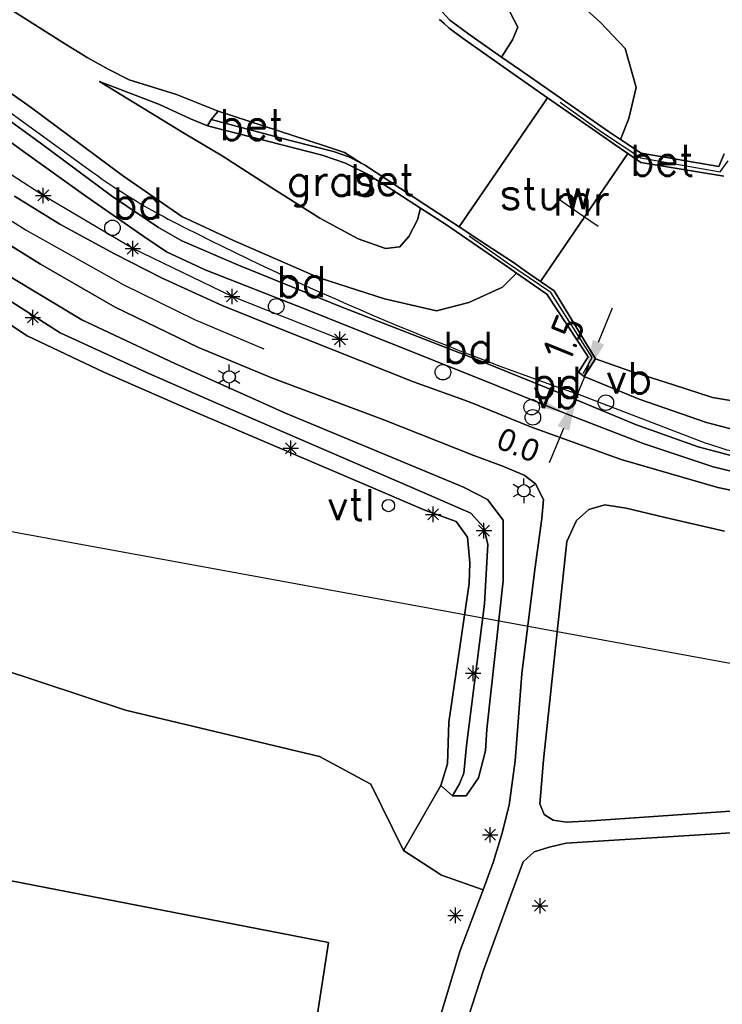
# Model space of a CAD drawing. Header units: millimetres. Extents: x 129727 to 131402, y 399018 to 399724.
# Tile 42 of 60: x 130380 to 130436, y 399204 to 399283. Entities that reach past the tile are written whole.
import ezdxf
from ezdxf.enums import TextEntityAlignment as Align

# ---------------------------------------------------------------- set-up
doc = ezdxf.new("R2010")
doc.units = ezdxf.units.MM
for name, color, linetype in [('EWD-EM-NW-KBLTRC', 3, 'Continuous'), ('HTI_grens RWS', 162, 'FENCELINE1'), ('MDI-VL-BEKLEDING', 7, 'Continuous'), ('MDI-VL-BEPLANTING', 7, 'Continuous'), ('MDI-VL-GRAS', 7, 'Continuous'), ('MDI-VL-GROND', 7, 'Continuous'), ('MDI-VL-TALUD', 7, 'Continuous'), ('MDI-VL-VERHARDING', 7, 'Continuous'), ('MDI-VL-WATER', 7, 'Continuous'), ('MDI-XX-BEKLEDING', 255, 'Continuous'), ('MDI-XX-BEPLANTING', 80, 'Continuous'), ('MDI-XX-BORD', 255, 'Continuous'), ('MDI-XX-DAMWAND', 252, 'Continuous'), ('MDI-XX-GRAS', 7, 'Continuous'), ('MDI-XX-GREPPEL', 160, 'Continuous'), ('MDI-XX-HAAG', 255, 'Continuous'), ('MDI-XX-KUNSTWERK', 130, 'Continuous'), ('MDI-XX-LEIDING', 255, 'Continuous'), ('MDI-XX-MARKERING', 251, 'Continuous'), ('MDI-XX-OVERIG', 30, 'Continuous'), ('MDI-XX-RASTER', 255, 'Continuous'), ('MDI-XX-TALUD', 84, 'Continuous'), ('MDI-XX-TERREINAFSCH', 253, 'Continuous')]:
    doc.layers.add(name, color=color, linetype=linetype)
doc.layers.add('EWD-EM-NW-MATEN', color=1, linetype='Continuous', lineweight=25)
doc.styles.add('ISO25', font='ISO', dxfattribs={"height": 2.5})
doc.styles.add('ROMANS25', font='ROMANS.shx', dxfattribs={"height": 2.5})
doc.styles.add('rtw_iso', font='iso-rtw.shx')
doc.linetypes.add('FENCELINE1', pattern='A,6.35,-2.54,[133,ltypeshp.shx,S=2.54,R=0,X=-2.54,Y=0],-2.54,25.4', length=36.83)

msp = doc.modelspace()

# ---------------------------------------------------------------- linework, layer by layer
for p, q in [((130380.988, 399268.42), (130381.872, 399269.304)), ((130381.872, 399268.42), (130380.988, 399269.304)), ((130381.43, 399268.237), (130381.43, 399269.487)), ((130380.805, 399268.862), (130382.055, 399268.862)), ((130388.018, 399264.571), (130389.268, 399264.571)), ((130388.201, 399264.129), (130389.085, 399265.013)), ((130389.085, 399264.129), (130388.201, 399265.013)), ((130388.643, 399263.946), (130388.643, 399265.196)), ((130396.651, 399260.091), (130396.651, 399261.341)), ((130396.026, 399260.716), (130397.276, 399260.716)), ((130396.209, 399260.274), (130397.093, 399261.158)), ((130397.093, 399260.274), (130396.209, 399261.158)), ((130379.961, 399259.026), (130381.211, 399259.026)), ((130380.144, 399258.584), (130381.028, 399259.468)), ((130381.028, 399258.584), (130380.144, 399259.468)), ((130380.586, 399258.401), (130380.586, 399259.651)), ((130404.903, 399256.825), (130405.787, 399257.709)), ((130405.787, 399256.825), (130404.903, 399257.709)), ((130405.345, 399256.642), (130405.345, 399257.892)), ((130404.72, 399257.267), (130405.97, 399257.267)), ((130396.414, 399254.734), (130396.414, 399255.234)), ((130395.981, 399254.484), (130395.548, 399254.734)), ((130396.847, 399254.484), (130397.28, 399254.734)), ((130395.981, 399253.984), (130395.548, 399253.734)), ((130396.414, 399253.734), (130396.414, 399253.234)), ((130396.847, 399253.984), (130397.28, 399253.734)), ((130400.942, 399248.036), (130401.826, 399248.92)), ((130401.826, 399248.036), (130400.942, 399248.92)), ((130401.384, 399247.853), (130401.384, 399249.103)), ((130400.759, 399248.478), (130402.009, 399248.478)), ((130419.732, 399245.302), (130419.299, 399245.552)), ((130420.165, 399245.552), (130420.165, 399246.052)), ((130420.598, 399245.302), (130421.031, 399245.552)), ((130419.732, 399244.802), (130419.299, 399244.552)), ((130420.598, 399244.802), (130421.031, 399244.552)), ((130420.165, 399244.552), (130420.165, 399244.052)), ((130412.23, 399243.152), (130413.48, 399243.152)), ((130412.413, 399242.71), (130413.297, 399243.594)), ((130413.297, 399242.71), (130412.413, 399243.594)), ((130412.855, 399242.527), (130412.855, 399243.777)), ((130416.507, 399241.397), (130417.391, 399242.281)), ((130417.391, 399241.397), (130416.507, 399242.281)), ((130416.949, 399241.214), (130416.949, 399242.464)), ((130416.324, 399241.839), (130417.574, 399241.839)), ((130415.643, 399229.897), (130416.527, 399230.781)), ((130416.527, 399229.897), (130415.643, 399230.781)), ((130416.085, 399229.714), (130416.085, 399230.964)), ((130415.46, 399230.339), (130416.71, 399230.339)), ((130417.008, 399216.881), (130417.892, 399217.765)), ((130417.892, 399216.881), (130417.008, 399217.765)), ((130417.45, 399216.698), (130417.45, 399217.948)), ((130416.825, 399217.323), (130418.075, 399217.323)), ((130421.469, 399210.97), (130421.469, 399212.22)), ((130414.651, 399210.2), (130414.651, 399211.45)), ((130420.844, 399211.595), (130422.094, 399211.595)), ((130421.027, 399211.153), (130421.911, 399212.037)), ((130421.911, 399211.153), (130421.027, 399212.037)), ((130414.026, 399210.825), (130415.276, 399210.825)), ((130414.209, 399210.383), (130415.093, 399211.267)), ((130415.093, 399210.383), (130414.209, 399211.267))]:
    msp.add_line(p, q)
for centre, radius in [((130387.006, 399266.245), 0.625), ((130400.208, 399259.918), 0.625), ((130413.642, 399254.611), 0.625), ((130396.414, 399254.234), 0.5), ((130426.776, 399252.157), 0.625), ((130420.794, 399251.793), 0.625), ((130420.893, 399250.969), 0.625), ((130420.165, 399245.052), 0.5), ((130409.25, 399243.857), 0.5)]:
    msp.add_circle(centre, radius)
at = {"layer": 'EWD-EM-NW-KBLTRC'}
for p, q in [((130376.491, 399277.189), (130385.402, 399270.736)), ((130424.485, 399252.858), (130434.924, 399248.871))]:
    msp.add_line(p, q, dxfattribs=at)
msp.add_lwpolyline([(130592.959, 399219.127), (130588.374, 399219.265), (130582.158, 399219.739), (130572.363, 399221.207), (130558.361, 399223.927), (130542.807, 399226.912), (130494.477, 399236.445), (130464.371, 399242.469), (130443.756, 399246.8), (130436.567, 399248.326), (130434.924, 399248.871)], dxfattribs=at)
for centre, radius, start, end in [((130414.727, 399311.234), 50, 234.0914, 242.87902), ((130506.498, 399490.409), 251.311, 242.87902, 250.95307)]:
    msp.add_arc(centre, radius, start, end, dxfattribs=at)
at = {"layer": 'EWD-EM-NW-MATEN'}
for p, q in [((130426.184, 399257.024), (130427.318, 399259.802)), ((130425.051, 399254.246), (130424.484, 399252.856)), ((130426.768, 399251.924), (130426.799, 399251.912)), ((130423.351, 399250.078), (130422.218, 399247.3))]:
    msp.add_line(p, q, dxfattribs=at)
at = {"layer": 'EWD-EM-NW-MATEN', "linetype": 'Continuous'}
msp.add_line((130425.02, 399254.259), (130425.398, 399255.185), dxfattribs=at)
at = {"layer": 'EWD-EM-NW-MATEN'}
for points in [[(130425.722, 399257.213), (130426.647, 399256.835), (130425.051, 399254.246)], [(130422.888, 399250.267), (130423.814, 399249.889), (130424.484, 399252.856)], [(130421.782, 399252.363), (130421.533, 399251.752), (130423.491, 399251.31)]]:
    msp.add_solid(points, dxfattribs=at)
at = {"layer": 'HTI_grens RWS', "linetype": 'FENCELINE1', "ltscale": 0.2}
msp.add_lwpolyline([(130000, 399394.103), (130023.492, 399382.014), (130051.869, 399367.611), (130074.726, 399356.089), (130099.987, 399343.266), (130254.29, 399264.59), (130319.155, 399252.697), (130442.229, 399230.165), (130761.979, 399171.579), (130855.528, 399169.639)], dxfattribs=at)
at = {"layer": 'MDI-VL-BEKLEDING'}
for p, q in [((130413.574, 399283.664), (130414.204, 399283.002)), ((130413.747, 399282.709), (130413.374, 399283.055)), ((130414.204, 399283.002), (130415.733, 399281.851)), ((130414.146, 399282.339), (130413.747, 399282.709)), ((130415.194, 399281.572), (130414.146, 399282.339)), ((130419.453, 399278.569), (130415.194, 399281.572)), ((130415.733, 399281.851), (130418.354, 399280.02)), ((130418.354, 399280.02), (130419.808, 399279.004)), ((130419.808, 399279.004), (130426.99, 399274.011)), ((130422.082, 399276.736), (130419.453, 399278.569)), ((130424.089, 399275.337), (130422.082, 399276.736)), ((130422.082, 399276.736), (130422.082, 399276.736)), ((130394.95, 399274.983), (130395.516, 399275.652)), ((130395.516, 399275.652), (130404.017, 399272.881)), ((130394.674, 399274.484), (130394.95, 399274.983)), ((130394.95, 399274.983), (130401.339, 399273.285)), ((130401.339, 399273.285), (130394.95, 399274.983)), ((130394.95, 399274.983), (130394.95, 399274.983)), ((130426.009, 399273.999), (130424.089, 399275.337)), ((130400.662, 399272.943), (130394.674, 399274.484)), ((130394.674, 399274.484), (130394.674, 399274.484)), ((130427.453, 399272.997), (130426.009, 399273.999)), ((130426.99, 399274.011), (130427.943, 399273.378)), ((130401.339, 399273.285), (130404.821, 399272.407)), ((130404.821, 399272.407), (130401.339, 399273.285)), ((130427.943, 399273.378), (130429.611, 399272.271)), ((130403.909, 399272.108), (130400.662, 399272.943)), ((130404.017, 399272.881), (130405.708, 399272.326)), ((130428.54, 399272.242), (130427.453, 399272.997)), ((130405.778, 399271.462), (130403.909, 399272.108)), ((130404.821, 399272.407), (130406.045, 399271.965)), ((130406.045, 399271.965), (130404.821, 399272.407)), ((130405.708, 399272.326), (130407.065, 399271.451)), ((130406.045, 399271.965), (130407.065, 399271.451)), ((130407.065, 399271.451), (130406.045, 399271.965)), ((130429.591, 399271.513), (130428.54, 399272.242)), ((130429.611, 399272.271), (130435.87, 399271.207)), ((130435.87, 399271.207), (130436.321, 399272.216)), ((130407.503, 399270.606), (130405.778, 399271.462)), ((130407.065, 399271.451), (130407.32, 399271.323)), ((130407.32, 399271.323), (130412.191, 399268.123)), ((130436.298, 399270.42), (130429.591, 399271.513)), ((130409.477, 399269.369), (130407.503, 399270.606)), ((130411.825, 399267.831), (130409.477, 399269.369)), ((130413.863, 399266.539), (130411.825, 399267.831)), ((130412.191, 399268.123), (130414.938, 399266.323)), ((130419.004, 399263.004), (130413.863, 399266.539)), ((130414.938, 399266.323), (130417.016, 399264.961)), ((130417.016, 399264.961), (130419.331, 399263.443)), ((130419.573, 399262.607), (130419.004, 399263.004)), ((130419.331, 399263.443), (130420.382, 399262.712)), ((130422.03, 399260.895), (130419.573, 399262.607)), ((130420.382, 399262.712), (130421.52, 399261.921)), ((130421.52, 399261.921), (130422.614, 399261.16)), ((130425.337, 399255.854), (130422.03, 399260.895)), ((130422.614, 399261.16), (130425.942, 399255.686)), ((130424.58, 399254.612), (130425.337, 399255.854)), ((130425.942, 399255.686), (130425.02, 399254.259)), ((130425.02, 399254.259), (130424.58, 399254.612))]:
    msp.add_line(p, q, dxfattribs=at)
at = {"layer": 'MDI-VL-BEPLANTING'}
for p, q in [((130426.344, 399282.811), (130420.576, 399288.009)), ((130428.34, 399280.706), (130426.344, 399282.811)), ((130429.214, 399277.575), (130428.34, 399280.706)), ((130428.631, 399275.063), (130429.214, 399277.575)), ((130427.943, 399273.378), (130428.631, 399275.063)), ((130429.611, 399272.271), (130427.943, 399273.378)), ((130435.87, 399271.207), (130429.611, 399272.271)), ((130436.321, 399272.216), (130435.87, 399271.207)), ((130370.416, 399263.898), (130380.14, 399257.556)), ((130380.14, 399257.556), (130386.315, 399254.618)), ((130386.315, 399254.618), (130392.953, 399251.707)), ((130392.953, 399251.707), (130397.028, 399249.965)), ((130397.028, 399249.965), (130407.871, 399245.339)), ((130407.871, 399245.339), (130412.174, 399243.499)), ((130425.392, 399243.547), (130426.706, 399243.92)), ((130426.706, 399243.92), (130428.418, 399243.646)), ((130412.174, 399243.499), (130414.712, 399242.566)), ((130424.406, 399242.651), (130425.392, 399243.547)), ((130428.418, 399243.646), (130431.567, 399242.911)), ((130414.712, 399242.566), (130415.617, 399241.324)), ((130423.628, 399240.962), (130424.406, 399242.651)), ((130431.567, 399242.911), (130436.35, 399241.798)), ((130415.617, 399241.324), (130415.817, 399239.241)), ((130421.764, 399223.604), (130423.628, 399240.962)), ((130415.817, 399239.241), (130415.746, 399237.58)), ((130415.746, 399237.58), (130414.107, 399226.389)), ((130388.057, 399227.358), (130364.078, 399235.271)), ((130364.078, 399235.271), (130388.057, 399227.358)), ((130403.702, 399223.635), (130388.057, 399227.358)), ((130388.057, 399227.358), (130403.702, 399223.635)), ((130414.107, 399226.389), (130414.005, 399223.03)), ((130407.823, 399221.409), (130403.702, 399223.635)), ((130403.702, 399223.635), (130407.823, 399221.409)), ((130421.451, 399219.82), (130421.737, 399223.349)), ((130421.737, 399223.349), (130421.764, 399223.604)), ((130414.005, 399223.03), (130413.486, 399221.307)), ((130410.476, 399216.047), (130407.823, 399221.409)), ((130407.823, 399221.409), (130410.476, 399216.047)), ((130413.486, 399221.307), (130410.476, 399216.047)), ((130421.801, 399218.944), (130421.451, 399219.82)), ((130440, 399219.438), (130434.891, 399219.085)), ((130422.539, 399218.503), (130421.801, 399218.944)), ((130423.568, 399218.327), (130422.539, 399218.503)), ((130425.585, 399218.442), (130423.568, 399218.327)), ((130434.891, 399219.085), (130425.585, 399218.442)), ((130410.476, 399216.047), (130413.525, 399214.055)), ((130404.41, 399208.641), (130374.764, 399214.408)), ((130413.525, 399214.055), (130416.874, 399212.892)), ((130416.874, 399212.892), (130415.045, 399208.001)), ((130400.485, 399183.126), (130404.41, 399208.641)), ((130415.045, 399208.001), (130412.594, 399199.941))]:
    msp.add_line(p, q, dxfattribs=at)
at = {"layer": 'MDI-VL-GRAS'}
for p, q in [((130420.576, 399288.009), (130426.344, 399282.811)), ((130378.972, 399283.753), (130383.221, 399281.054)), ((130414.204, 399283.002), (130413.574, 399283.664)), ((130419.678, 399282.432), (130418.777, 399284.172)), ((130418.777, 399284.172), (130419.678, 399282.432)), ((130381.296, 399273.019), (130367.545, 399283.002)), ((130415.733, 399281.851), (130414.204, 399283.002)), ((130426.344, 399282.811), (130428.34, 399280.706)), ((130380.373, 399275.994), (130371.174, 399282.462)), ((130371.174, 399282.462), (130380.373, 399275.994)), ((130419.238, 399281.403), (130419.678, 399282.432)), ((130419.678, 399282.432), (130419.238, 399281.403)), ((130418.354, 399280.02), (130415.733, 399281.851)), ((130418.354, 399280.02), (130419.238, 399281.403)), ((130419.238, 399281.403), (130418.354, 399280.02)), ((130368.136, 399280.894), (130379.846, 399272.403)), ((130383.221, 399281.054), (130384.966, 399279.988)), ((130428.34, 399280.706), (130429.214, 399277.575)), ((130384.966, 399279.988), (130386.711, 399279.017)), ((130419.808, 399279.004), (130418.354, 399280.02)), ((130386.711, 399279.017), (130388.344, 399278.189)), ((130426.99, 399274.011), (130419.808, 399279.004)), ((130390.793, 399276.19), (130385.967, 399278.059)), ((130385.967, 399278.059), (130392.8, 399273.853)), ((130392.8, 399273.853), (130385.967, 399278.059)), ((130385.967, 399278.059), (130390.793, 399276.19)), ((130388.344, 399278.189), (130392.156, 399276.985)), ((130429.214, 399277.575), (130428.631, 399275.063)), ((130392.156, 399276.985), (130395.516, 399275.652)), ((130387.813, 399270.466), (130380.373, 399275.994)), ((130380.373, 399275.994), (130387.813, 399270.466)), ((130393.295, 399275.043), (130390.793, 399276.19)), ((130390.793, 399276.19), (130393.295, 399275.043)), ((130395.516, 399275.652), (130394.95, 399274.983)), ((130394.674, 399274.484), (130393.295, 399275.043)), ((130393.295, 399275.043), (130394.674, 399274.484)), ((130394.95, 399274.983), (130394.674, 399274.484)), ((130428.631, 399275.063), (130427.943, 399273.378)), ((130394.674, 399274.484), (130400.662, 399272.943)), ((130427.943, 399273.378), (130426.99, 399274.011)), ((130392.8, 399273.853), (130395.84, 399272.05)), ((130395.84, 399272.05), (130392.8, 399273.853)), ((130386.929, 399268.841), (130381.296, 399273.019)), ((130400.662, 399272.943), (130403.909, 399272.108)), ((130379.846, 399272.403), (130384.862, 399268.815)), ((130395.84, 399272.05), (130399.861, 399269.475)), ((130399.861, 399269.475), (130395.84, 399272.05)), ((130403.909, 399272.108), (130405.778, 399271.462)), ((130405.778, 399271.462), (130407.503, 399270.606)), ((130392.588, 399267.163), (130387.813, 399270.466)), ((130387.813, 399270.466), (130392.588, 399267.163)), ((130407.503, 399270.606), (130409.477, 399269.369)), ((130399.861, 399269.475), (130403.718, 399267.037)), ((130403.718, 399267.037), (130399.861, 399269.475)), ((130409.477, 399269.369), (130411.825, 399267.831)), ((130382.76, 399266.55), (130379.122, 399268.815)), ((130384.862, 399268.815), (130389.53, 399265.552)), ((130390.713, 399266.273), (130386.929, 399268.841)), ((130373.755, 399267.938), (130381.206, 399263.329)), ((130411.582, 399266.893), (130411.825, 399267.831)), ((130411.825, 399267.831), (130411.582, 399266.893)), ((130411.825, 399267.831), (130413.863, 399266.539)), ((130411.825, 399267.831), (130411.825, 399267.831)), ((130396.761, 399265.221), (130392.588, 399267.163)), ((130392.588, 399267.163), (130396.761, 399265.221)), ((130403.718, 399267.037), (130406.817, 399265.353)), ((130406.817, 399265.353), (130403.718, 399267.037)), ((130410.905, 399265.557), (130411.582, 399266.893)), ((130411.582, 399266.893), (130410.905, 399265.557)), ((130387.176, 399264.163), (130382.76, 399266.55)), ((130392.609, 399265.19), (130390.713, 399266.273)), ((130413.863, 399266.539), (130419.004, 399263.004)), ((130389.53, 399265.552), (130391.359, 399264.324)), ((130406.817, 399265.353), (130409.007, 399264.592)), ((130409.007, 399264.592), (130406.817, 399265.353)), ((130410.161, 399264.721), (130410.905, 399265.557)), ((130410.905, 399265.557), (130410.161, 399264.721)), ((130397.17, 399263.237), (130392.609, 399265.19)), ((130403.666, 399262.228), (130396.761, 399265.221)), ((130396.761, 399265.221), (130403.666, 399262.228)), ((130409.007, 399264.592), (130410.161, 399264.721)), ((130410.161, 399264.721), (130409.007, 399264.592)), ((130380.14, 399257.556), (130370.416, 399263.898)), ((130382.777, 399257.774), (130373.244, 399263.857)), ((130373.244, 399263.857), (130382.777, 399257.774)), ((130390.945, 399262.214), (130387.176, 399264.163)), ((130391.359, 399264.324), (130394.479, 399262.854)), ((130381.206, 399263.329), (130387.223, 399259.864)), ((130405.581, 399259.822), (130397.17, 399263.237)), ((130419.004, 399263.004), (130419.573, 399262.607)), ((130378.595, 399262.408), (130384.544, 399258.821)), ((130384.544, 399258.821), (130378.595, 399262.408)), ((130395.85, 399259.976), (130390.945, 399262.214)), ((130394.479, 399262.854), (130401.937, 399259.942)), ((130408.942, 399260.535), (130403.666, 399262.228)), ((130403.666, 399262.228), (130408.942, 399260.535)), ((130419.573, 399262.607), (130418.434, 399261.462)), ((130418.434, 399261.462), (130419.573, 399262.607)), ((130419.573, 399262.607), (130422.03, 399260.895)), ((130418.434, 399261.462), (130415.731, 399260.226)), ((130415.731, 399260.226), (130418.434, 399261.462)), ((130413.117, 399259.563), (130408.942, 399260.535)), ((130408.942, 399260.535), (130413.117, 399259.563)), ((130422.03, 399260.895), (130425.337, 399255.854)), ((130387.223, 399259.864), (130393.944, 399256.604)), ((130400.514, 399258.099), (130395.85, 399259.976)), ((130401.937, 399259.942), (130416.892, 399253.971)), ((130416.905, 399255.409), (130405.581, 399259.822)), ((130415.731, 399260.226), (130413.117, 399259.563)), ((130413.117, 399259.563), (130415.731, 399260.226)), ((130384.544, 399258.821), (130392.031, 399255.304)), ((130392.031, 399255.304), (130384.544, 399258.821)), ((130386.315, 399254.618), (130380.14, 399257.556)), ((130389.933, 399254.5), (130382.777, 399257.774)), ((130382.777, 399257.774), (130389.933, 399254.5)), ((130411.261, 399253.84), (130400.514, 399258.099)), ((130393.944, 399256.604), (130399.907, 399254.133)), ((130425.337, 399255.854), (130424.58, 399254.612)), ((130392.031, 399255.304), (130400.964, 399251.301)), ((130400.964, 399251.301), (130392.031, 399255.304)), ((130424.016, 399252.541), (130416.905, 399255.409)), ((130425.02, 399254.259), (130425.942, 399255.686)), ((130425.942, 399255.686), (130428.611, 399254.75)), ((130392.953, 399251.707), (130386.315, 399254.618)), ((130395.324, 399252.139), (130389.933, 399254.5)), ((130389.933, 399254.5), (130395.324, 399252.139)), ((130424.58, 399254.612), (130425.02, 399254.259)), ((130425.02, 399254.259), (130429.448, 399252.45)), ((130429.448, 399252.45), (130425.02, 399254.259)), ((130425.02, 399254.259), (130425.02, 399254.259)), ((130428.611, 399254.75), (130432.241, 399253.582)), ((130399.907, 399254.133), (130408.887, 399250.764)), ((130415.765, 399252.221), (130411.261, 399253.84)), ((130416.892, 399253.971), (130423.52, 399251.292)), ((130432.241, 399253.582), (130435.38, 399252.574)), ((130435.38, 399252.574), (130438.815, 399251.985)), ((130411.945, 399244.965), (130395.324, 399252.139)), ((130395.324, 399252.139), (130411.945, 399244.965)), ((130420.788, 399250.171), (130415.765, 399252.221)), ((130429.167, 399250.383), (130424.016, 399252.541)), ((130429.448, 399252.45), (130434.883, 399250.569)), ((130434.883, 399250.569), (130429.448, 399252.45)), ((130397.028, 399249.965), (130392.953, 399251.707)), ((130400.964, 399251.301), (130415.303, 399245.352)), ((130415.303, 399245.352), (130400.964, 399251.301)), ((130423.52, 399251.292), (130429.785, 399248.858)), ((130408.887, 399250.764), (130416.137, 399247.9)), ((130434.22, 399248.602), (130429.167, 399250.383)), ((130434.883, 399250.569), (130441.325, 399248.832)), ((130441.325, 399248.832), (130434.883, 399250.569)), ((130407.871, 399245.339), (130397.028, 399249.965)), ((130428.01, 399247.582), (130420.788, 399250.171)), ((130429.785, 399248.858), (130435.432, 399246.982)), ((130438.302, 399247.512), (130434.22, 399248.602)), ((130416.137, 399247.9), (130418.397, 399247.058)), ((130418.397, 399247.058), (130420.2, 399246.314)), ((130435.812, 399245.317), (130428.01, 399247.582)), ((130420.2, 399246.314), (130421.117, 399245.613)), ((130435.432, 399246.982), (130441.998, 399245.405)), ((130421.117, 399245.613), (130421.758, 399244.351)), ((130412.174, 399243.499), (130407.871, 399245.339)), ((130415.883, 399243.258), (130411.945, 399244.965)), ((130411.945, 399244.965), (130415.883, 399243.258)), ((130415.303, 399245.352), (130417.232, 399244.355)), ((130417.232, 399244.355), (130415.303, 399245.352)), ((130443.116, 399243.767), (130435.812, 399245.317)), ((130417.232, 399244.355), (130418.488, 399242.676)), ((130418.488, 399242.676), (130417.232, 399244.355)), ((130421.758, 399244.351), (130421.624, 399242.83)), ((130414.712, 399242.566), (130412.174, 399243.499)), ((130416.951, 399242.082), (130415.883, 399243.258)), ((130415.883, 399243.258), (130416.951, 399242.082)), ((130415.617, 399241.324), (130414.712, 399242.566)), ((130418.488, 399242.676), (130418.502, 399237.793)), ((130418.502, 399237.793), (130418.488, 399242.676)), ((130421.624, 399242.83), (130421.061, 399238.719)), ((130417.249, 399240.711), (130416.951, 399242.082)), ((130416.951, 399242.082), (130417.249, 399240.711)), ((130415.817, 399239.241), (130415.617, 399241.324)), ((130416.993, 399235.926), (130417.249, 399240.711)), ((130417.249, 399240.711), (130416.993, 399235.926)), ((130415.746, 399237.58), (130415.817, 399239.241)), ((130421.061, 399238.719), (130420.002, 399230.306)), ((130414.107, 399226.389), (130415.746, 399237.58)), ((130418.502, 399237.793), (130417.183, 399225.83)), ((130417.183, 399225.83), (130418.502, 399237.793)), ((130415.546, 399224.531), (130416.993, 399235.926)), ((130416.993, 399235.926), (130415.546, 399224.531)), ((130420.002, 399230.306), (130419.456, 399223.277)), ((130414.005, 399223.03), (130414.107, 399226.389)), ((130417.183, 399225.83), (130417.077, 399224.093)), ((130417.077, 399224.093), (130417.183, 399225.83)), ((130415.328, 399222.295), (130415.546, 399224.531)), ((130415.546, 399224.531), (130415.328, 399222.295)), ((130417.077, 399224.093), (130416.513, 399221.906)), ((130416.513, 399221.906), (130417.077, 399224.093)), ((130419.456, 399223.277), (130418.992, 399219.697)), ((130413.486, 399221.307), (130414.005, 399223.03)), ((130414.969, 399221.423), (130415.328, 399222.295)), ((130415.328, 399222.295), (130414.969, 399221.423)), ((130416.513, 399221.906), (130415.51, 399220.451)), ((130415.51, 399220.451), (130416.513, 399221.906)), ((130410.476, 399216.047), (130413.486, 399221.307)), ((130414.404, 399220.456), (130413.486, 399221.307)), ((130413.486, 399221.307), (130414.404, 399220.456)), ((130414.404, 399220.456), (130414.969, 399221.423)), ((130414.969, 399221.423), (130414.404, 399220.456)), ((130415.51, 399220.451), (130414.404, 399220.456)), ((130414.404, 399220.456), (130415.51, 399220.451)), ((130418.992, 399219.697), (130418.385, 399217.383)), ((130435.633, 399217.4), (130444.731, 399218.005)), ((130418.385, 399217.383), (130417.697, 399215.094)), ((130423.578, 399216.654), (130435.633, 399217.4)), ((130420.988, 399215.942), (130422.199, 399216.334)), ((130422.199, 399216.334), (130423.578, 399216.654)), ((130413.525, 399214.055), (130410.476, 399216.047)), ((130420.114, 399215.148), (130420.988, 399215.942)), ((130417.697, 399215.094), (130416.874, 399212.892)), ((130419.112, 399212.44), (130420.114, 399215.148)), ((130416.874, 399212.892), (130413.525, 399214.055)), ((130416.892, 399206.324), (130419.112, 399212.44)), ((130414.393, 399198.716), (130416.892, 399206.324))]:
    msp.add_line(p, q, dxfattribs=at)
at = {"layer": 'MDI-VL-GROND'}
for p, q in [((130374.764, 399214.408), (130404.41, 399208.641)), ((130404.41, 399208.641), (130400.485, 399183.126))]:
    msp.add_line(p, q, dxfattribs=at)
at = {"layer": 'MDI-VL-TALUD'}
for p, q in [((130420.576, 399288.009), (130426.344, 399282.811)), ((130378.972, 399283.753), (130383.221, 399281.054)), ((130419.678, 399282.432), (130418.777, 399284.172)), ((130426.344, 399282.811), (130428.34, 399280.706)), ((130380.373, 399275.994), (130371.174, 399282.462)), ((130419.238, 399281.403), (130419.678, 399282.432)), ((130418.354, 399280.02), (130419.238, 399281.403)), ((130383.221, 399281.054), (130384.966, 399279.988)), ((130428.34, 399280.706), (130429.214, 399277.575)), ((130384.966, 399279.988), (130386.711, 399279.017)), ((130419.808, 399279.004), (130418.354, 399280.02)), ((130386.711, 399279.017), (130388.344, 399278.189)), ((130426.99, 399274.011), (130419.808, 399279.004)), ((130390.793, 399276.19), (130385.967, 399278.059)), ((130385.967, 399278.059), (130392.8, 399273.853)), ((130388.344, 399278.189), (130392.156, 399276.985)), ((130429.214, 399277.575), (130428.631, 399275.063)), ((130392.156, 399276.985), (130395.516, 399275.652)), ((130387.813, 399270.466), (130380.373, 399275.994)), ((130393.295, 399275.043), (130390.793, 399276.19)), ((130395.516, 399275.652), (130394.95, 399274.983)), ((130394.95, 399274.983), (130395.516, 399275.652)), ((130395.516, 399275.652), (130404.017, 399272.881)), ((130394.674, 399274.484), (130393.295, 399275.043)), ((130394.95, 399274.983), (130394.674, 399274.484)), ((130401.339, 399273.285), (130394.95, 399274.983)), ((130394.95, 399274.983), (130394.95, 399274.983)), ((130428.631, 399275.063), (130427.943, 399273.378)), ((130427.943, 399273.378), (130426.99, 399274.011)), ((130392.8, 399273.853), (130395.84, 399272.05)), ((130404.821, 399272.407), (130401.339, 399273.285)), ((130404.017, 399272.881), (130405.708, 399272.326)), ((130395.84, 399272.05), (130399.861, 399269.475)), ((130406.045, 399271.965), (130404.821, 399272.407)), ((130405.708, 399272.326), (130407.065, 399271.451)), ((130407.065, 399271.451), (130406.045, 399271.965)), ((130392.588, 399267.163), (130387.813, 399270.466)), ((130399.861, 399269.475), (130403.718, 399267.037)), ((130411.582, 399266.893), (130411.825, 399267.831)), ((130411.825, 399267.831), (130413.863, 399266.539)), ((130396.761, 399265.221), (130392.588, 399267.163)), ((130403.718, 399267.037), (130406.817, 399265.353)), ((130410.905, 399265.557), (130411.582, 399266.893)), ((130413.863, 399266.539), (130419.004, 399263.004)), ((130406.817, 399265.353), (130409.007, 399264.592)), ((130410.161, 399264.721), (130410.905, 399265.557)), ((130403.666, 399262.228), (130396.761, 399265.221)), ((130409.007, 399264.592), (130410.161, 399264.721)), ((130380.14, 399257.556), (130370.416, 399263.898)), ((130373.244, 399263.857), (130382.777, 399257.774)), ((130382.777, 399257.774), (130373.244, 399263.857)), ((130419.004, 399263.004), (130419.573, 399262.607)), ((130378.595, 399262.408), (130384.544, 399258.821)), ((130408.942, 399260.535), (130403.666, 399262.228)), ((130419.573, 399262.607), (130418.434, 399261.462)), ((130418.434, 399261.462), (130415.731, 399260.226)), ((130413.117, 399259.563), (130408.942, 399260.535)), ((130415.731, 399260.226), (130413.117, 399259.563)), ((130384.544, 399258.821), (130392.031, 399255.304)), ((130386.315, 399254.618), (130380.14, 399257.556)), ((130382.777, 399257.774), (130389.933, 399254.5)), ((130389.933, 399254.5), (130382.777, 399257.774)), ((130392.031, 399255.304), (130400.964, 399251.301)), ((130425.02, 399254.259), (130425.942, 399255.686)), ((130425.942, 399255.686), (130428.611, 399254.75)), ((130392.953, 399251.707), (130386.315, 399254.618)), ((130389.933, 399254.5), (130395.324, 399252.139)), ((130395.324, 399252.139), (130389.933, 399254.5)), ((130429.448, 399252.45), (130425.02, 399254.259)), ((130428.611, 399254.75), (130432.241, 399253.582)), ((130432.241, 399253.582), (130435.38, 399252.574)), ((130435.38, 399252.574), (130438.815, 399251.985)), ((130395.324, 399252.139), (130411.945, 399244.965)), ((130411.945, 399244.965), (130395.324, 399252.139)), ((130434.883, 399250.569), (130429.448, 399252.45)), ((130397.028, 399249.965), (130392.953, 399251.707)), ((130400.964, 399251.301), (130415.303, 399245.352)), ((130441.325, 399248.832), (130434.883, 399250.569)), ((130407.871, 399245.339), (130397.028, 399249.965)), ((130412.174, 399243.499), (130407.871, 399245.339)), ((130411.945, 399244.965), (130415.883, 399243.258)), ((130415.883, 399243.258), (130411.945, 399244.965)), ((130415.303, 399245.352), (130417.232, 399244.355)), ((130417.232, 399244.355), (130418.488, 399242.676)), ((130414.712, 399242.566), (130412.174, 399243.499)), ((130415.883, 399243.258), (130416.951, 399242.082)), ((130416.951, 399242.082), (130415.883, 399243.258)), ((130415.617, 399241.324), (130414.712, 399242.566)), ((130418.488, 399242.676), (130418.502, 399237.793)), ((130416.951, 399242.082), (130417.249, 399240.711)), ((130417.249, 399240.711), (130416.951, 399242.082)), ((130415.817, 399239.241), (130415.617, 399241.324)), ((130417.249, 399240.711), (130416.993, 399235.926)), ((130416.993, 399235.926), (130417.249, 399240.711)), ((130415.746, 399237.58), (130415.817, 399239.241)), ((130414.107, 399226.389), (130415.746, 399237.58)), ((130418.502, 399237.793), (130417.183, 399225.83)), ((130416.993, 399235.926), (130415.546, 399224.531)), ((130415.546, 399224.531), (130416.993, 399235.926)), ((130414.005, 399223.03), (130414.107, 399226.389)), ((130417.183, 399225.83), (130417.077, 399224.093)), ((130415.546, 399224.531), (130415.328, 399222.295)), ((130415.328, 399222.295), (130415.546, 399224.531)), ((130417.077, 399224.093), (130416.513, 399221.906)), ((130413.486, 399221.307), (130414.005, 399223.03)), ((130415.328, 399222.295), (130414.969, 399221.423)), ((130414.969, 399221.423), (130415.328, 399222.295)), ((130416.513, 399221.906), (130415.51, 399220.451)), ((130414.404, 399220.456), (130413.486, 399221.307)), ((130414.969, 399221.423), (130414.404, 399220.456)), ((130414.404, 399220.456), (130414.969, 399221.423)), ((130415.51, 399220.451), (130414.404, 399220.456))]:
    msp.add_line(p, q, dxfattribs=at)
at = {"layer": 'MDI-VL-VERHARDING'}
for p, q in [((130367.545, 399283.002), (130381.296, 399273.019)), ((130379.846, 399272.403), (130368.136, 399280.894)), ((130381.296, 399273.019), (130386.929, 399268.841)), ((130384.862, 399268.815), (130379.846, 399272.403)), ((130379.122, 399268.815), (130382.76, 399266.55)), ((130389.53, 399265.552), (130384.862, 399268.815)), ((130386.929, 399268.841), (130390.713, 399266.273)), ((130381.206, 399263.329), (130373.755, 399267.938)), ((130382.76, 399266.55), (130387.176, 399264.163)), ((130390.713, 399266.273), (130392.609, 399265.19)), ((130391.359, 399264.324), (130389.53, 399265.552)), ((130392.609, 399265.19), (130397.17, 399263.237)), ((130387.176, 399264.163), (130390.945, 399262.214)), ((130394.479, 399262.854), (130391.359, 399264.324)), ((130387.223, 399259.864), (130381.206, 399263.329)), ((130397.17, 399263.237), (130405.581, 399259.822)), ((130390.945, 399262.214), (130395.85, 399259.976)), ((130401.937, 399259.942), (130394.479, 399262.854)), ((130393.944, 399256.604), (130387.223, 399259.864)), ((130395.85, 399259.976), (130400.514, 399258.099)), ((130416.892, 399253.971), (130401.937, 399259.942)), ((130405.581, 399259.822), (130416.905, 399255.409)), ((130400.514, 399258.099), (130411.261, 399253.84)), ((130399.907, 399254.133), (130393.944, 399256.604)), ((130416.905, 399255.409), (130424.016, 399252.541)), ((130408.887, 399250.764), (130399.907, 399254.133)), ((130411.261, 399253.84), (130415.765, 399252.221)), ((130423.52, 399251.292), (130416.892, 399253.971)), ((130415.765, 399252.221), (130420.788, 399250.171)), ((130424.016, 399252.541), (130429.167, 399250.383)), ((130429.785, 399248.858), (130423.52, 399251.292)), ((130416.137, 399247.9), (130408.887, 399250.764)), ((130429.167, 399250.383), (130434.22, 399248.602)), ((130420.788, 399250.171), (130428.01, 399247.582)), ((130435.432, 399246.982), (130429.785, 399248.858)), ((130434.22, 399248.602), (130438.302, 399247.512)), ((130418.397, 399247.058), (130416.137, 399247.9)), ((130420.2, 399246.314), (130418.397, 399247.058)), ((130428.01, 399247.582), (130435.812, 399245.317)), ((130421.117, 399245.613), (130420.2, 399246.314)), ((130441.998, 399245.405), (130435.432, 399246.982)), ((130421.758, 399244.351), (130421.117, 399245.613)), ((130435.812, 399245.317), (130443.116, 399243.767)), ((130421.624, 399242.83), (130421.758, 399244.351)), ((130426.706, 399243.92), (130425.392, 399243.547)), ((130428.418, 399243.646), (130426.706, 399243.92)), ((130425.392, 399243.547), (130424.406, 399242.651)), ((130431.567, 399242.911), (130428.418, 399243.646)), ((130421.061, 399238.719), (130421.624, 399242.83)), ((130424.406, 399242.651), (130423.628, 399240.962)), ((130436.35, 399241.798), (130431.567, 399242.911)), ((130423.628, 399240.962), (130421.764, 399223.604)), ((130420.002, 399230.306), (130421.061, 399238.719)), ((130419.456, 399223.277), (130420.002, 399230.306)), ((130418.992, 399219.697), (130419.456, 399223.277)), ((130421.737, 399223.349), (130421.451, 399219.82)), ((130421.764, 399223.604), (130421.737, 399223.349)), ((130418.385, 399217.383), (130418.992, 399219.697)), ((130421.451, 399219.82), (130421.801, 399218.944)), ((130434.891, 399219.085), (130440, 399219.438)), ((130421.801, 399218.944), (130422.539, 399218.503)), ((130422.539, 399218.503), (130423.568, 399218.327)), ((130423.568, 399218.327), (130425.585, 399218.442)), ((130425.585, 399218.442), (130434.891, 399219.085)), ((130444.731, 399218.005), (130435.633, 399217.4)), ((130417.697, 399215.094), (130418.385, 399217.383)), ((130435.633, 399217.4), (130423.578, 399216.654)), ((130422.199, 399216.334), (130420.988, 399215.942)), ((130423.578, 399216.654), (130422.199, 399216.334)), ((130420.988, 399215.942), (130420.114, 399215.148)), ((130416.874, 399212.892), (130417.697, 399215.094)), ((130420.114, 399215.148), (130419.112, 399212.44)), ((130415.045, 399208.001), (130416.874, 399212.892)), ((130419.112, 399212.44), (130416.892, 399206.324)), ((130412.594, 399199.941), (130415.045, 399208.001)), ((130416.892, 399206.324), (130414.393, 399198.716))]:
    msp.add_line(p, q, dxfattribs=at)
at = {"layer": 'MDI-VL-WATER'}
for p, q in [((130383.221, 399281.054), (130378.972, 399283.753)), ((130413.374, 399283.055), (130413.747, 399282.709)), ((130413.747, 399282.709), (130414.146, 399282.339)), ((130414.146, 399282.339), (130415.194, 399281.572)), ((130415.194, 399281.572), (130419.453, 399278.569)), ((130384.966, 399279.988), (130383.221, 399281.054)), ((130386.711, 399279.017), (130384.966, 399279.988)), ((130388.344, 399278.189), (130386.711, 399279.017)), ((130392.156, 399276.985), (130388.344, 399278.189)), ((130419.453, 399278.569), (130422.082, 399276.736)), ((130395.516, 399275.652), (130392.156, 399276.985)), ((130422.082, 399276.736), (130414.938, 399266.323)), ((130404.017, 399272.881), (130395.516, 399275.652)), ((130405.708, 399272.326), (130404.017, 399272.881)), ((130407.065, 399271.451), (130405.708, 399272.326)), ((130421.52, 399261.921), (130428.54, 399272.242)), ((130428.54, 399272.242), (130429.591, 399271.513)), ((130407.32, 399271.323), (130407.065, 399271.451)), ((130412.191, 399268.123), (130407.32, 399271.323)), ((130429.591, 399271.513), (130436.298, 399270.42)), ((130414.938, 399266.323), (130412.191, 399268.123)), ((130422.614, 399261.16), (130421.52, 399261.921)), ((130425.942, 399255.686), (130422.614, 399261.16)), ((130428.611, 399254.75), (130425.942, 399255.686)), ((130432.241, 399253.582), (130428.611, 399254.75)), ((130435.38, 399252.574), (130432.241, 399253.582)), ((130438.815, 399251.985), (130435.38, 399252.574))]:
    msp.add_line(p, q, dxfattribs=at)
at = {"layer": 'MDI-XX-BEPLANTING'}
for p, q in [((130381.43, 399268.862), (130366.494, 399278.531)), ((130388.643, 399264.571), (130381.43, 399268.862)), ((130396.651, 399260.716), (130388.643, 399264.571)), ((130405.345, 399257.267), (130396.651, 399260.716))]:
    msp.add_line(p, q, dxfattribs=at)
at = {"layer": 'MDI-XX-DAMWAND'}
for p, q in [((130378.972, 399283.753), (130383.221, 399281.054)), ((130413.747, 399282.709), (130413.374, 399283.055)), ((130414.146, 399282.339), (130413.747, 399282.709)), ((130415.194, 399281.572), (130414.146, 399282.339)), ((130419.453, 399278.569), (130415.194, 399281.572)), ((130383.221, 399281.054), (130384.966, 399279.988)), ((130384.966, 399279.988), (130386.711, 399279.017)), ((130386.711, 399279.017), (130388.344, 399278.189)), ((130422.082, 399276.736), (130419.453, 399278.569)), ((130424.089, 399275.337), (130422.082, 399276.736)), ((130394.95, 399274.983), (130401.339, 399273.285)), ((130426.009, 399273.999), (130424.089, 399275.337)), ((130427.453, 399272.997), (130426.009, 399273.999)), ((130401.339, 399273.285), (130404.821, 399272.407)), ((130428.54, 399272.242), (130427.453, 399272.997)), ((130404.821, 399272.407), (130406.045, 399271.965)), ((130406.045, 399271.965), (130407.065, 399271.451)), ((130429.591, 399271.513), (130428.54, 399272.242)), ((130407.065, 399271.451), (130407.32, 399271.323)), ((130407.32, 399271.323), (130412.191, 399268.123)), ((130436.298, 399270.42), (130429.591, 399271.513)), ((130412.191, 399268.123), (130414.938, 399266.323)), ((130414.938, 399266.323), (130417.016, 399264.961)), ((130417.016, 399264.961), (130419.331, 399263.443)), ((130419.331, 399263.443), (130420.382, 399262.712)), ((130420.382, 399262.712), (130421.52, 399261.921)), ((130421.52, 399261.921), (130422.614, 399261.16)), ((130422.614, 399261.16), (130425.942, 399255.686)), ((130425.942, 399255.686), (130425.02, 399254.259))]:
    msp.add_line(p, q, dxfattribs=at)
at = {"layer": 'MDI-XX-GREPPEL'}
for p, q in [((130382.777, 399257.774), (130373.244, 399263.857)), ((130389.933, 399254.5), (130382.777, 399257.774)), ((130395.324, 399252.139), (130389.933, 399254.5)), ((130411.945, 399244.965), (130395.324, 399252.139)), ((130415.883, 399243.258), (130411.945, 399244.965)), ((130416.951, 399242.082), (130415.883, 399243.258)), ((130417.249, 399240.711), (130416.951, 399242.082)), ((130416.993, 399235.926), (130417.249, 399240.711)), ((130415.546, 399224.531), (130416.993, 399235.926)), ((130415.328, 399222.295), (130415.546, 399224.531)), ((130414.969, 399221.423), (130415.328, 399222.295))]:
    msp.add_line(p, q, dxfattribs=at)
at = {"layer": 'MDI-XX-HAAG'}
for p, q in [((130374.764, 399214.408), (130404.41, 399208.641)), ((130404.41, 399208.641), (130400.485, 399183.126))]:
    msp.add_line(p, q, dxfattribs=at)
at = {"layer": 'MDI-XX-KUNSTWERK'}
for p, q in [((130414.938, 399266.323), (130422.082, 399276.736)), ((130422.082, 399276.736), (130424.089, 399275.337)), ((130424.089, 399275.337), (130426.009, 399273.999)), ((130426.009, 399273.999), (130427.453, 399272.997)), ((130427.453, 399272.997), (130428.54, 399272.242)), ((130428.54, 399272.242), (130421.52, 399261.921)), ((130417.016, 399264.961), (130414.938, 399266.323)), ((130414.938, 399266.323), (130414.938, 399266.323)), ((130419.331, 399263.443), (130417.016, 399264.961)), ((130420.382, 399262.712), (130419.331, 399263.443)), ((130421.52, 399261.921), (130420.382, 399262.712))]:
    msp.add_line(p, q, dxfattribs=at)
at = {"layer": 'MDI-XX-MARKERING'}
for p, q in [((130374.956, 399269.236), (130380.06, 399266.057)), ((130380.06, 399266.057), (130387.862, 399261.692)), ((130387.862, 399261.692), (130393.626, 399258.873)), ((130393.626, 399258.873), (130399.2, 399256.505))]:
    msp.add_line(p, q, dxfattribs=at)
at = {"layer": 'MDI-XX-RASTER'}
for p, q in [((130423.094, 399276.386), (130426.355, 399274.05)), ((130426.355, 399274.05), (130429.605, 399271.892)), ((130429.605, 399271.892), (130435.995, 399270.763)), ((130435.995, 399270.763), (130436.642, 399271.65)), ((130418.756, 399263.453), (130415.749, 399265.574)), ((130422.334, 399261.049), (130418.756, 399263.453)), ((130425.671, 399255.796), (130422.334, 399261.049)), ((130424.939, 399254.503), (130425.671, 399255.796))]:
    msp.add_line(p, q, dxfattribs=at)
at = {"layer": 'MDI-XX-TALUD'}
for p, q in [((130426.344, 399282.811), (130420.576, 399288.009)), ((130418.777, 399284.172), (130419.678, 399282.432)), ((130428.34, 399280.706), (130426.344, 399282.811)), ((130371.174, 399282.462), (130380.373, 399275.994)), ((130419.678, 399282.432), (130419.238, 399281.403)), ((130419.238, 399281.403), (130418.354, 399280.02)), ((130429.214, 399277.575), (130428.34, 399280.706)), ((130385.967, 399278.059), (130392.8, 399273.853)), ((130385.967, 399278.059), (130390.793, 399276.19)), ((130428.631, 399275.063), (130429.214, 399277.575)), ((130380.373, 399275.994), (130387.813, 399270.466)), ((130390.793, 399276.19), (130393.295, 399275.043)), ((130393.295, 399275.043), (130394.674, 399274.484)), ((130427.943, 399273.378), (130428.631, 399275.063)), ((130392.8, 399273.853), (130395.84, 399272.05)), ((130395.84, 399272.05), (130399.861, 399269.475)), ((130387.813, 399270.466), (130392.588, 399267.163)), ((130399.861, 399269.475), (130403.718, 399267.037)), ((130411.582, 399266.893), (130411.825, 399267.831)), ((130392.588, 399267.163), (130396.761, 399265.221)), ((130403.718, 399267.037), (130406.817, 399265.353)), ((130410.905, 399265.557), (130411.582, 399266.893)), ((130406.817, 399265.353), (130409.007, 399264.592)), ((130410.161, 399264.721), (130410.905, 399265.557)), ((130396.761, 399265.221), (130403.666, 399262.228)), ((130409.007, 399264.592), (130410.161, 399264.721)), ((130370.416, 399263.898), (130380.14, 399257.556)), ((130384.544, 399258.821), (130378.595, 399262.408)), ((130403.666, 399262.228), (130408.942, 399260.535)), ((130418.434, 399261.462), (130419.573, 399262.607)), ((130415.731, 399260.226), (130418.434, 399261.462)), ((130408.942, 399260.535), (130413.117, 399259.563)), ((130413.117, 399259.563), (130415.731, 399260.226)), ((130392.031, 399255.304), (130384.544, 399258.821)), ((130380.14, 399257.556), (130386.315, 399254.618)), ((130400.964, 399251.301), (130392.031, 399255.304)), ((130386.315, 399254.618), (130392.953, 399251.707)), ((130429.448, 399252.45), (130425.02, 399254.259)), ((130434.883, 399250.569), (130429.448, 399252.45)), ((130392.953, 399251.707), (130397.028, 399249.965)), ((130415.303, 399245.352), (130400.964, 399251.301)), ((130441.325, 399248.832), (130434.883, 399250.569)), ((130397.028, 399249.965), (130407.871, 399245.339)), ((130407.871, 399245.339), (130412.174, 399243.499)), ((130417.232, 399244.355), (130415.303, 399245.352)), ((130418.488, 399242.676), (130417.232, 399244.355)), ((130412.174, 399243.499), (130414.712, 399242.566)), ((130414.712, 399242.566), (130415.617, 399241.324)), ((130418.502, 399237.793), (130418.488, 399242.676)), ((130415.617, 399241.324), (130415.817, 399239.241)), ((130415.817, 399239.241), (130415.746, 399237.58)), ((130415.746, 399237.58), (130414.107, 399226.389)), ((130417.183, 399225.83), (130418.502, 399237.793)), ((130414.107, 399226.389), (130414.005, 399223.03)), ((130417.077, 399224.093), (130417.183, 399225.83)), ((130416.513, 399221.906), (130417.077, 399224.093)), ((130414.005, 399223.03), (130413.486, 399221.307)), ((130415.51, 399220.451), (130416.513, 399221.906)), ((130413.486, 399221.307), (130414.404, 399220.456)), ((130414.404, 399220.456), (130415.51, 399220.451))]:
    msp.add_line(p, q, dxfattribs=at)
at = {"layer": 'MDI-XX-TERREINAFSCH'}
for p, q in [((130413.574, 399283.664), (130414.204, 399283.002)), ((130381.296, 399273.019), (130367.545, 399283.002)), ((130414.204, 399283.002), (130415.733, 399281.851)), ((130415.733, 399281.851), (130418.354, 399280.02)), ((130368.136, 399280.894), (130379.846, 399272.403)), ((130418.354, 399280.02), (130419.808, 399279.004)), ((130419.808, 399279.004), (130426.99, 399274.011)), ((130392.156, 399276.985), (130388.344, 399278.189)), ((130395.516, 399275.652), (130392.156, 399276.985)), ((130414.938, 399266.323), (130422.082, 399276.736)), ((130394.95, 399274.983), (130395.516, 399275.652)), ((130404.017, 399272.881), (130395.516, 399275.652)), ((130394.674, 399274.484), (130394.95, 399274.983)), ((130400.662, 399272.943), (130394.674, 399274.484)), ((130426.99, 399274.011), (130427.943, 399273.378)), ((130427.943, 399273.378), (130429.611, 399272.271)), ((130386.929, 399268.841), (130381.296, 399273.019)), ((130403.909, 399272.108), (130400.662, 399272.943)), ((130405.708, 399272.326), (130404.017, 399272.881)), ((130379.846, 399272.403), (130384.862, 399268.815)), ((130405.778, 399271.462), (130403.909, 399272.108)), ((130407.065, 399271.451), (130405.708, 399272.326)), ((130421.52, 399261.921), (130428.54, 399272.242)), ((130429.611, 399272.271), (130435.87, 399271.207)), ((130435.87, 399271.207), (130436.321, 399272.216)), ((130407.503, 399270.606), (130405.778, 399271.462)), ((130409.477, 399269.369), (130407.503, 399270.606)), ((130411.825, 399267.831), (130409.477, 399269.369)), ((130384.862, 399268.815), (130389.53, 399265.552)), ((130390.713, 399266.273), (130386.929, 399268.841)), ((130424.981, 399267.155), (130422.876, 399268.602)), ((130373.755, 399267.938), (130381.206, 399263.329)), ((130413.863, 399266.539), (130411.825, 399267.831)), ((130426.16, 399266.348), (130424.981, 399267.155)), ((130392.609, 399265.19), (130390.713, 399266.273)), ((130419.004, 399263.004), (130413.863, 399266.539)), ((130389.53, 399265.552), (130391.359, 399264.324)), ((130397.17, 399263.237), (130392.609, 399265.19)), ((130391.359, 399264.324), (130394.479, 399262.854)), ((130381.206, 399263.329), (130387.223, 399259.864)), ((130405.581, 399259.822), (130397.17, 399263.237)), ((130419.573, 399262.607), (130419.004, 399263.004)), ((130394.479, 399262.854), (130401.937, 399259.942)), ((130422.03, 399260.895), (130419.573, 399262.607)), ((130425.337, 399255.854), (130422.03, 399260.895)), ((130387.223, 399259.864), (130393.944, 399256.604)), ((130401.937, 399259.942), (130416.892, 399253.971)), ((130416.905, 399255.409), (130405.581, 399259.822)), ((130393.944, 399256.604), (130399.907, 399254.133)), ((130424.58, 399254.612), (130425.337, 399255.854)), ((130424.016, 399252.541), (130416.905, 399255.409)), ((130425.942, 399255.686), (130428.611, 399254.75)), ((130425.02, 399254.259), (130424.58, 399254.612)), ((130428.611, 399254.75), (130432.241, 399253.582)), ((130399.907, 399254.133), (130408.887, 399250.764)), ((130416.892, 399253.971), (130423.52, 399251.292)), ((130432.241, 399253.582), (130435.38, 399252.574)), ((130435.38, 399252.574), (130438.815, 399251.985)), ((130429.167, 399250.383), (130424.016, 399252.541)), ((130423.52, 399251.292), (130429.785, 399248.858)), ((130408.887, 399250.764), (130416.137, 399247.9)), ((130434.22, 399248.602), (130429.167, 399250.383)), ((130429.785, 399248.858), (130435.432, 399246.982)), ((130438.302, 399247.512), (130434.22, 399248.602)), ((130416.137, 399247.9), (130418.397, 399247.058)), ((130418.397, 399247.058), (130420.2, 399246.314)), ((130420.2, 399246.314), (130421.117, 399245.613)), ((130435.432, 399246.982), (130441.998, 399245.405)), ((130421.117, 399245.613), (130421.758, 399244.351)), ((130421.758, 399244.351), (130421.624, 399242.83)), ((130426.706, 399243.92), (130425.392, 399243.547)), ((130428.418, 399243.646), (130426.706, 399243.92)), ((130425.392, 399243.547), (130424.406, 399242.651)), ((130431.567, 399242.911), (130428.418, 399243.646)), ((130421.624, 399242.83), (130421.061, 399238.719)), ((130424.406, 399242.651), (130423.628, 399240.962)), ((130436.35, 399241.798), (130431.567, 399242.911)), ((130423.628, 399240.962), (130421.764, 399223.604)), ((130421.061, 399238.719), (130420.002, 399230.306)), ((130364.078, 399235.271), (130388.057, 399227.358)), ((130420.002, 399230.306), (130419.456, 399223.277)), ((130388.057, 399227.358), (130403.702, 399223.635)), ((130403.702, 399223.635), (130407.823, 399221.409)), ((130419.456, 399223.277), (130418.992, 399219.697)), ((130421.737, 399223.349), (130421.451, 399219.82)), ((130421.764, 399223.604), (130421.737, 399223.349)), ((130407.823, 399221.409), (130410.476, 399216.047)), ((130413.486, 399221.307), (130410.476, 399216.047)), ((130418.992, 399219.697), (130418.385, 399217.383)), ((130421.451, 399219.82), (130421.801, 399218.944)), ((130434.891, 399219.085), (130440, 399219.438)), ((130421.801, 399218.944), (130422.539, 399218.503)), ((130422.539, 399218.503), (130423.568, 399218.327)), ((130423.568, 399218.327), (130425.585, 399218.442)), ((130425.585, 399218.442), (130434.891, 399219.085)), ((130435.633, 399217.4), (130444.731, 399218.005)), ((130418.385, 399217.383), (130417.697, 399215.094)), ((130423.578, 399216.654), (130435.633, 399217.4)), ((130420.988, 399215.942), (130422.199, 399216.334)), ((130422.199, 399216.334), (130423.578, 399216.654)), ((130410.476, 399216.047), (130413.525, 399214.055)), ((130420.114, 399215.148), (130420.988, 399215.942)), ((130417.697, 399215.094), (130416.874, 399212.892)), ((130419.112, 399212.44), (130420.114, 399215.148)), ((130413.525, 399214.055), (130416.874, 399212.892)), ((130416.874, 399212.892), (130415.045, 399208.001)), ((130416.892, 399206.324), (130419.112, 399212.44)), ((130415.045, 399208.001), (130412.594, 399199.941)), ((130414.393, 399198.716), (130416.892, 399206.324))]:
    msp.add_line(p, q, dxfattribs=at)
msp.add_lwpolyline([(130438.885, 399244.665), (130435.812, 399245.317), (130428.01, 399247.582), (130420.788, 399250.171), (130415.765, 399252.221), (130411.261, 399253.84), (130400.514, 399258.099), (130395.85, 399259.976), (130390.945, 399262.214), (130387.176, 399264.163), (130382.76, 399266.55), (130379.122, 399268.815)], dxfattribs=at)

# ---------------------------------------------------------------- texts
at = {"layer": 'EWD-EM-NW-MATEN', "attachment_point": 5}
for s, insert, char_height, rotation, style in [('1.5', (130423.387, 399257.411), 2.5, 67.80777, 'ISO25'), ('\\P0.0', (130420.291, 399250.125), 1.8, 337.80777, 'rtw_iso')]:
    msp.add_mtext(s, dxfattribs=dict(at, insert=insert, char_height=char_height, rotation=rotation, style=style))
at = {"layer": 'MDI-XX-BEKLEDING', "style": 'ROMANS25'}
for p in [(130398.238, 399274.576), (130431.324, 399271.7), (130408.777, 399270.134)]:
    msp.add_text('bet', height=2.5, dxfattribs=at).set_placement(p, align=Align.MIDDLE_CENTER)
at = {"layer": 'MDI-XX-BORD', "style": 'ROMANS25'}
for p in [(130426.776, 399252.157), (130420.893, 399250.969)]:
    msp.add_text('vb', height=2.5, dxfattribs=at).set_placement(p, align=Align.BOTTOM_LEFT)
at = {"layer": 'MDI-XX-GRAS', "style": 'ROMANS25'}
msp.add_text('gras', height=2.5, dxfattribs=at).set_placement((130404.673, 399270.071), align=Align.MIDDLE_CENTER)
at = {"layer": 'MDI-XX-KUNSTWERK', "style": 'ROMANS25'}
msp.add_text('stuw', height=2.5, dxfattribs=at).set_placement((130421.937, 399269.015), align=Align.MIDDLE_CENTER)
at = {"layer": 'MDI-XX-LEIDING', "style": 'ROMANS25'}
msp.add_text('vtl', height=2.5, dxfattribs=at).set_placement((130406.238, 399243.92), align=Align.MIDDLE_CENTER)
at = {"layer": 'MDI-XX-OVERIG', "style": 'ROMANS25'}
for p in [(130387.006, 399266.245), (130400.208, 399259.918), (130413.642, 399254.611), (130420.794, 399251.793)]:
    msp.add_text('bd', height=2.5, dxfattribs=at).set_placement(p, align=Align.BOTTOM_LEFT)
at = {"layer": 'MDI-XX-TERREINAFSCH', "style": 'ROMANS25'}
msp.add_text('mr', height=2.5, dxfattribs=at).set_placement((130424.781, 399268.507), align=Align.MIDDLE_CENTER)

doc.saveas('drawing.dxf')
